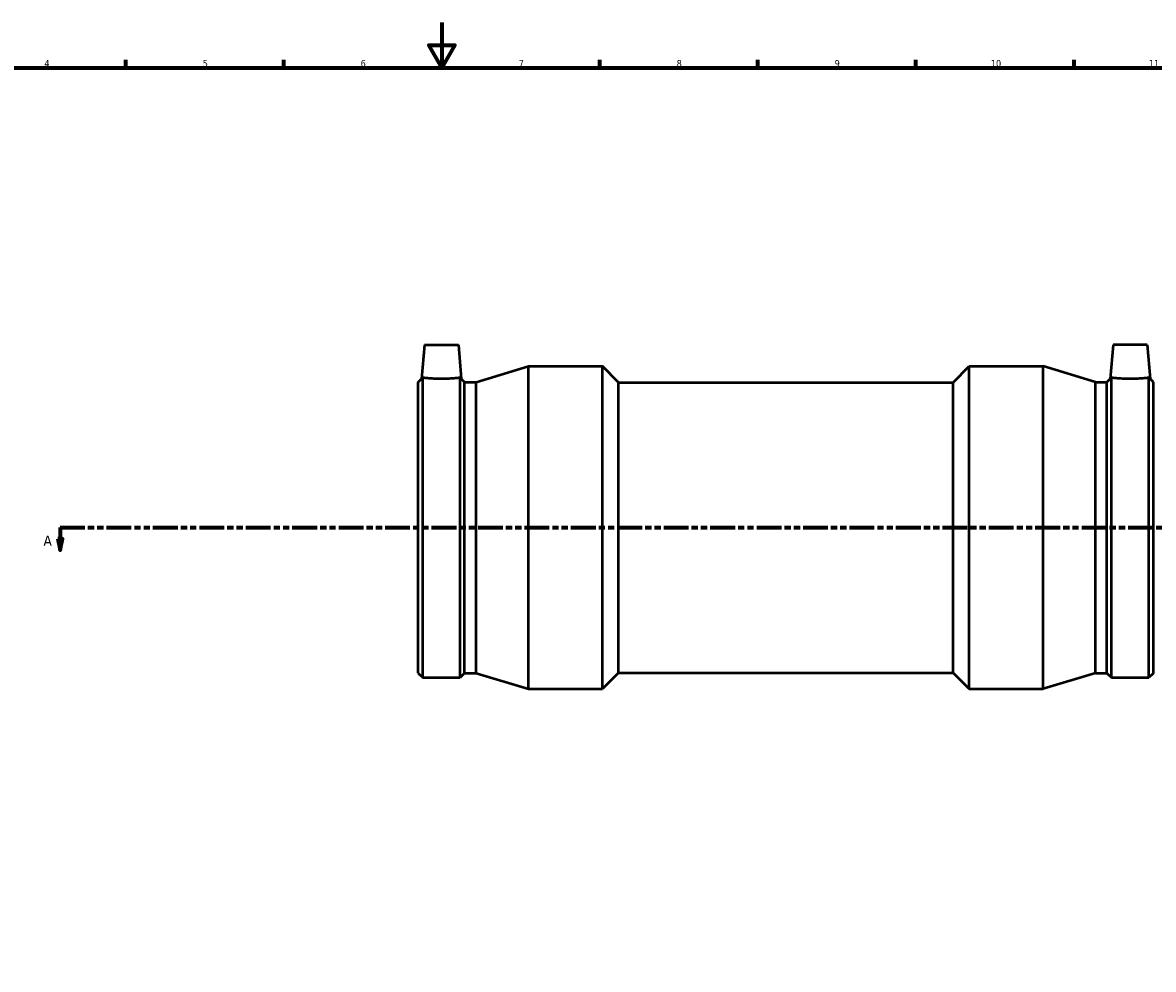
# Model space of a CAD drawing. Header units: millimetres. Extents: x -193 to 1544, y -245 to 1594.
# Tile 3 of 7: x 235 to 736, y 174 to 594. Entities that reach past the tile are written whole.
import ezdxf

# ---------------------------------------------------------------- set-up
doc = ezdxf.new("R2010")
doc.units = ezdxf.units.MM
doc.linetypes.add('DOUBLE_DASH_CHAIN', pattern=[1.2403, 0.6614, -0.0827, 0.1654, -0.0827, 0.1654, -0.0827])
for name, color, linetype, lineweight in [('Border (ANSI)', 7, 'Continuous', 70), ('Section Line (ANSI)', 7, 'DOUBLE_DASH_CHAIN', 70), ('Visible (ANSI)', 7, 'Continuous', 50)]:
    doc.layers.add(name, color=color, linetype=linetype, lineweight=lineweight)
doc.styles.add('Label Text (ANSI)', font='tahoma.ttf')
doc.styles.add('Note Text (ANSI)', font='tahoma.ttf')

# ---------------------------------------------------------------- blocks, each defined once
blk = doc.blocks.new('Borders Default Border')
at = {"layer": 'Border (ANSI)'}
for p, q in [((280.33, 574), (280.33, 577.45)), ((350.42, 574), (350.42, 577.45)), ((490.58, 574), (490.58, 577.45)), ((560.67, 574), (560.67, 577.45)), ((630.75, 574), (630.75, 577.45)), ((700.83, 574), (700.83, 577.45))]:
    blk.add_line(p, q, dxfattribs=at)
at = {"layer": 'Border (ANSI)', "flags": 128}
for points in [[(420.5, 594), (420.5, 574), (414.73, 584), (426.27, 584), (420.5, 574)], [(20, 20), (20, 574), (821, 574), (821, 20), (20, 20)]]:
    blk.add_lwpolyline(points, dxfattribs=at)
at = {"layer": 'Border (ANSI)', "color": 230, "true_color": 0xff0080, "attachment_point": 7, "style": 'Note Text (ANSI)'}
for s, insert, char_height in [('4', (244.23, 574.4), 3.05), ('5', (314.48, 574.34), 3.05), ('6', (384.49, 574.34), 3.05), ('7', (454.6, 574.4), 3.05), ('8', (524.63, 574.33), 3.05), ('9', (594.7, 574.34), 3.05), ('10', (663.96, 574.34), 3.048), ('11', (734.04, 574.4), 3.048)]:
    blk.add_mtext(s, dxfattribs=dict(at, insert=insert, char_height=char_height))
blk = doc.blocks.new('2dTransSection0')
at = {"layer": 'Section Line (ANSI)', "linetype": 'DOUBLE_DASH_CHAIN', "ltscale": 16.602882}
blk.add_line((251.23, 370.18), (900.59, 370.18), dxfattribs=at)
at = {"layer": 'Section Line (ANSI)', "linetype": 'Continuous'}
for p, q in [((251.23, 370.18), (262.22, 370.18)), ((251.23, 370.18), (251.23, 365.18)), ((250.23, 365.18), (251.23, 360.18)), ((252.23, 365.18), (250.23, 365.18)), ((251.23, 365.18), (251.23, 360.18)), ((251.23, 360.18), (252.23, 365.18))]:
    blk.add_line(p, q, dxfattribs=at)
at = {"layer": 'Section Line (ANSI)', "linetype": 'Continuous', "flags": 128}
blk.add_lwpolyline([(250.23, 365.18), (251.23, 360.18), (252.23, 365.18), (250.23, 365.18)], dxfattribs=at)
at = {"layer": 'Section Line (ANSI)'}
blk.add_solid([(250.23, 365.18), (251.23, 360.18), (252.23, 365.18), (250.23, 365.18)], dxfattribs=at)
at = {"layer": 'Section Line (ANSI)', "insert": (243.87, 362.11), "char_height": 4.57, "attachment_point": 7, "style": 'Label Text (ANSI)'}
blk.add_mtext('A', dxfattribs=at)

msp = doc.modelspace()

# ---------------------------------------------------------------- linework, layer by layer
at = {"layer": 'Visible (ANSI)'}
for p, q in [((412.826, 451.177), (411.512, 436.159)), ((412.826, 451.177), (427.826, 451.177)), ((427.826, 451.177), (429.14, 436.159)), ((718.236, 451.177), (716.922, 436.159)), ((733.236, 451.177), (718.236, 451.177)), ((733.236, 451.177), (734.55, 436.159)), ((435.769, 434.678), (458.931, 441.677)), ((458.931, 298.677), (458.931, 441.677)), ((458.931, 441.677), (491.716, 441.677)), ((491.716, 298.677), (491.716, 441.677)), ((498.866, 434.527), (491.716, 441.677)), ((647.196, 434.527), (654.346, 441.677)), ((654.346, 298.677), (654.346, 441.677)), ((654.346, 441.677), (687.131, 441.677)), ((687.131, 298.677), (687.131, 441.677)), ((710.294, 434.678), (687.131, 441.677)), ((412.026, 303.682), (412.026, 436.611)), ((428.626, 303.682), (428.626, 436.611)), ((717.436, 303.682), (717.436, 436.611)), ((734.036, 303.682), (734.036, 436.611)), ((410.031, 434.678), (411.512, 436.159)), ((410.031, 305.677), (410.031, 434.678)), ((430.621, 434.678), (429.14, 436.159)), ((430.621, 305.677), (430.621, 434.678)), ((430.621, 434.678), (435.769, 434.678)), ((435.769, 305.677), (435.769, 434.678)), ((498.866, 305.827), (498.866, 434.527)), ((498.866, 434.527), (647.196, 434.527)), ((647.196, 305.827), (647.196, 434.527)), ((710.294, 305.677), (710.294, 434.678)), ((710.294, 434.678), (715.441, 434.678)), ((715.441, 434.678), (716.922, 436.159)), ((715.441, 305.677), (715.441, 434.678)), ((736.031, 434.678), (734.55, 436.159)), ((736.031, 305.677), (736.031, 434.678)), ((410.031, 305.677), (412.026, 303.682)), ((412.026, 303.682), (428.626, 303.682)), ((430.621, 305.677), (428.626, 303.682)), ((430.621, 305.677), (435.769, 305.677)), ((435.769, 305.677), (458.931, 298.677)), ((498.866, 305.827), (491.716, 298.677)), ((498.866, 305.827), (647.196, 305.827)), ((647.196, 305.827), (654.346, 298.677)), ((710.294, 305.677), (687.131, 298.677)), ((710.294, 305.677), (715.441, 305.677)), ((715.441, 305.677), (717.436, 303.682)), ((717.436, 303.682), (734.036, 303.682)), ((736.031, 305.677), (734.036, 303.682)), ((458.931, 298.677), (491.716, 298.677)), ((654.346, 298.677), (687.131, 298.677))]:
    msp.add_line(p, q, dxfattribs=at)
for points, knots in [([(412.026, 436.611), (412.023, 436.609), (412.02, 436.606), (411.687, 436.311), (411.512, 436.159), (411.512, 436.159)], [1.55352817, 1.55352817, 1.55352817, 1.55352817, 1.55621532, 1.55621532, 1.838747, 1.838747, 1.838747, 1.838747]), ([(428.626, 436.611), (428.567, 436.604), (428.501, 436.596), (427.985, 436.532), (427.314, 436.454), (425.761, 436.307), (424.775, 436.228), (422.611, 436.116), (421.433, 436.085), (419.22, 436.085), (418.041, 436.116), (415.877, 436.228), (414.892, 436.307), (413.339, 436.454), (412.667, 436.532), (412.151, 436.596), (412.086, 436.604), (412.026, 436.611)], [1.605726, 1.605726, 1.605726, 1.605726, 1.6583122, 1.6583122, 1.9897942, 1.9897942, 2.3217274, 2.3217274, 2.6536607, 2.6536607, 2.985594, 2.985594, 3.3175272, 3.3175272, 3.6490091, 3.6490091, 3.7015954, 3.7015954, 3.7015954, 3.7015954]), ([(429.14, 436.159), (429.14, 436.159), (428.966, 436.311), (428.633, 436.606), (428.63, 436.609), (428.626, 436.611)], [1.838747, 1.838747, 1.838747, 1.838747, 2.12127868, 2.12127868, 2.12396583, 2.12396583, 2.12396583, 2.12396583]), ([(717.436, 436.611), (717.433, 436.609), (717.43, 436.606), (717.097, 436.311), (716.922, 436.159), (716.922, 436.159)], [1.55352817, 1.55352817, 1.55352817, 1.55352817, 1.55621532, 1.55621532, 1.838747, 1.838747, 1.838747, 1.838747]), ([(734.036, 436.611), (733.977, 436.604), (733.911, 436.596), (733.395, 436.532), (732.724, 436.454), (731.171, 436.307), (730.185, 436.228), (728.021, 436.116), (726.843, 436.085), (725.736, 436.085), (724.63, 436.085), (723.451, 436.116), (721.287, 436.228), (720.302, 436.307), (718.749, 436.454), (718.077, 436.532), (717.561, 436.596), (717.496, 436.604), (717.436, 436.611)], [4.2593867, 4.2593867, 4.2593867, 4.2593867, 4.3119729, 4.3119729, 4.6434548, 4.6434548, 4.9753881, 4.9753881, 5.3073214, 5.3073214, 5.3073214, 5.6392547, 5.6392547, 5.9711879, 5.9711879, 6.3026698, 6.3026698, 6.3552561, 6.3552561, 6.3552561, 6.3552561]), ([(734.55, 436.159), (734.55, 436.159), (734.376, 436.311), (734.043, 436.606), (734.04, 436.609), (734.036, 436.611)], [1.838747, 1.838747, 1.838747, 1.838747, 2.12127868, 2.12127868, 2.12396583, 2.12396583, 2.12396583, 2.12396583])]:
    msp.add_open_spline(points, degree=3, knots=knots, dxfattribs=at)

# ---------------------------------------------------------------- block references
msp.add_blockref('Borders Default Border', (0, 0))
at = {"layer": 'Section Line (ANSI)'}
msp.add_blockref('2dTransSection0', (0, 0), dxfattribs=at)

doc.saveas('drawing.dxf')
